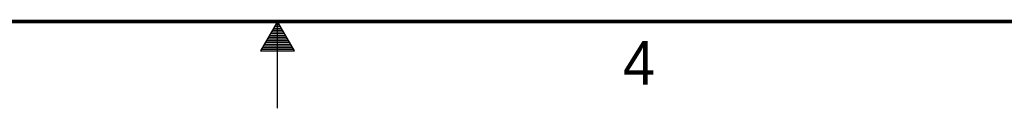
# Model space of a CAD drawing. Header units: inches. Extents: x 0 to 34, y 0 to 22.
# Tile 9 of 41: x 15.5 to 21.2, y 0 to 0.5. Entities that reach past the tile are written whole.
import ezdxf

# ---------------------------------------------------------------- set-up
doc = ezdxf.new("R2010")
doc.units = ezdxf.units.IN
doc.header["$LTSCALE"] = 1.87
doc.header["$MEASUREMENT"] = 0
doc.layers.get('0').update_dxf_attribs({"linetype": 'CONTINUOUS'})
doc.styles.get("Standard").update_dxf_attribs({"font": 'txt', "width": 0.8})

msp = doc.modelspace()

# ---------------------------------------------------------------- linework, layer by layer
at = {"color": 2, "linetype": 'CONTINUOUS'}
for p, q in [((17, 0.5), (16.902, 0.3303)), ((16.9769, 0.46), (17.0231, 0.46)), ((16.9827, 0.47), (17.0173, 0.47)), ((16.9885, 0.48), (17.0116, 0.48)), ((16.9942, 0.49), (17.0058, 0.49)), ((17.098, 0.3303), (17, 0.5)), ((17, 0), (17, 0.5)), ((16.9423, 0.4), (17.0578, 0.4)), ((16.9481, 0.41), (17.052, 0.41)), ((16.9538, 0.42), (17.0462, 0.42)), ((16.9596, 0.43), (17.0404, 0.43)), ((16.9654, 0.44), (17.0347, 0.44)), ((16.9712, 0.45), (17.0289, 0.45)), ((16.9134, 0.35), (17.0866, 0.35)), ((16.9192, 0.36), (17.0808, 0.36)), ((16.925, 0.37), (17.0751, 0.37)), ((16.9307, 0.38), (17.0693, 0.38)), ((16.9365, 0.39), (17.0635, 0.39)), ((16.902, 0.3303), (17.098, 0.3303)), ((16.9076, 0.34), (17.0924, 0.34))]:
    msp.add_line(p, q, dxfattribs=at)
at = {"color": 7, "linetype": 'CONTINUOUS', "const_width": 0.02}
msp.add_lwpolyline([(0.5, 0.5), (33.5, 0.5)], dxfattribs=at)

# ---------------------------------------------------------------- texts
at = {"color": 2, "linetype": 'CONTINUOUS'}
msp.add_text('4', height=0.25, dxfattribs=at).set_placement((18.9884, 0.1369))

doc.saveas('drawing.dxf')
